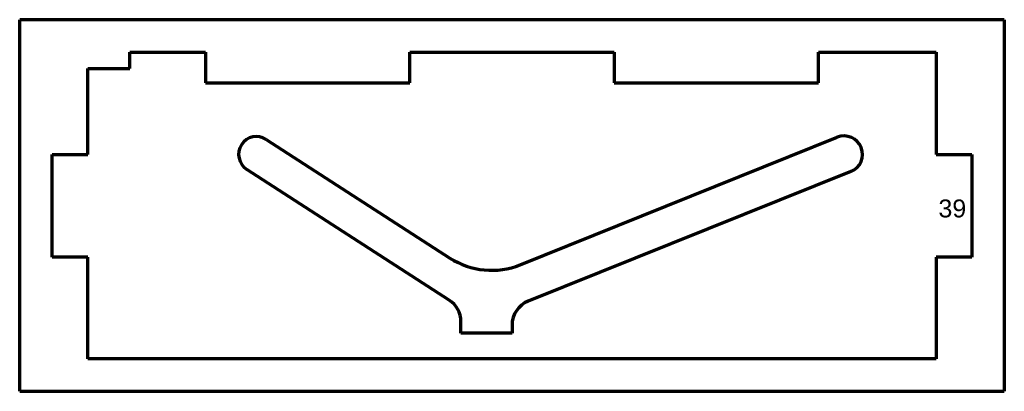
# Model space of a CAD drawing. Header units: millimetres. Extents: x 32 to 225, y 84 to 157.
import ezdxf

# ---------------------------------------------------------------- set-up
doc = ezdxf.new("R2010")
doc.units = ezdxf.units.MM
doc.layers.add('1', color=7, linetype='Continuous', true_color=0xffffff)
doc.styles.add('Arial', font='Arial')

msp = doc.modelspace()

# ---------------------------------------------------------------- linework, layer by layer
at = {"layer": '1', "color": 8, "linetype": 'Continuous', "lineweight": 70}
for p, q in [((31.846606, 84.080026), (31.846606, 156.780026)), ((224.546606, 156.780026), (31.846606, 156.780026)), ((224.546606, 156.780026), (224.546606, 84.080026)), ((31.846606, 84.080026), (224.546606, 84.080026))]:
    msp.add_line(p, q, dxfattribs=at)
at = {"layer": '1', "color": 175, "linetype": 'Continuous', "lineweight": 70}
for p, q in [((53.396606, 150.430026), (68.196606, 150.430026)), ((53.396606, 147.230026), (53.396606, 150.430026)), ((68.196606, 150.430026), (68.196606, 144.430026)), ((108.196606, 150.430026), (148.196606, 150.430026)), ((108.196606, 144.430026), (108.196606, 150.430026)), ((148.196606, 150.430026), (148.196606, 144.430026)), ((188.196606, 150.430026), (211.196606, 150.430026)), ((188.196606, 144.430026), (188.196606, 150.430026)), ((211.196606, 150.430026), (211.196606, 130.430026)), ((45.196606, 147.230026), (53.396606, 147.230026)), ((45.196606, 130.430026), (45.196606, 147.230026)), ((68.196606, 144.430026), (108.196606, 144.430026)), ((148.196606, 144.430026), (188.196606, 144.430026)), ((80.095455, 133.370157), (116.055117, 110.146041)), ((129.786082, 108.828347), (191.854276, 133.770407)), ((38.196606, 130.430026), (45.196606, 130.430026)), ((38.196606, 110.330026), (38.196606, 130.430026)), ((211.196606, 130.430026), (218.196606, 130.430026)), ((218.196606, 130.430026), (218.196606, 110.330026)), ((115.909247, 101.907289), (76.297757, 127.489894)), ((194.538936, 127.089644), (131.332259, 101.690085)), ((45.196606, 110.330026), (38.196606, 110.330026)), ((45.196606, 90.430026), (45.196606, 110.330026)), ((211.196606, 110.330026), (211.196606, 90.430026)), ((218.196606, 110.330026), (211.196606, 110.330026)), ((118.196606, 95.430026), (118.196606, 97.707101)), ((128.196606, 97.050666), (128.196606, 95.430026)), ((128.196606, 95.430026), (118.196606, 95.430026)), ((211.196606, 90.430026), (45.196606, 90.430026))]:
    msp.add_line(p, q, dxfattribs=at)
for centre, radius, start, end in [((78.196606, 130.430026), 3.5, 57.14409, 237.14409), ((193.196606, 130.430026), 3.6, 291.892693, 111.892693), ((124.19304, 122.746605), 15, 237.14409, 291.892693), ((113.196606, 97.707101), 5, 360, 57.14409), ((133.196606, 97.050666), 5, 111.892693, 180)]:
    msp.add_arc(centre, radius, start, end, dxfattribs=at)

# ---------------------------------------------------------------- texts
at = {"layer": '1', "color": 18, "linetype": 'Continuous', "lineweight": 13, "insert": (211.65834, 111.938741), "char_height": 3.5, "attachment_point": 7, "line_spacing_factor": 1.047437, "style": 'Arial'}
msp.add_mtext('\\fArial|b0|i0;\\W1.0000;39\\P ', dxfattribs=at)

doc.saveas('drawing.dxf')
